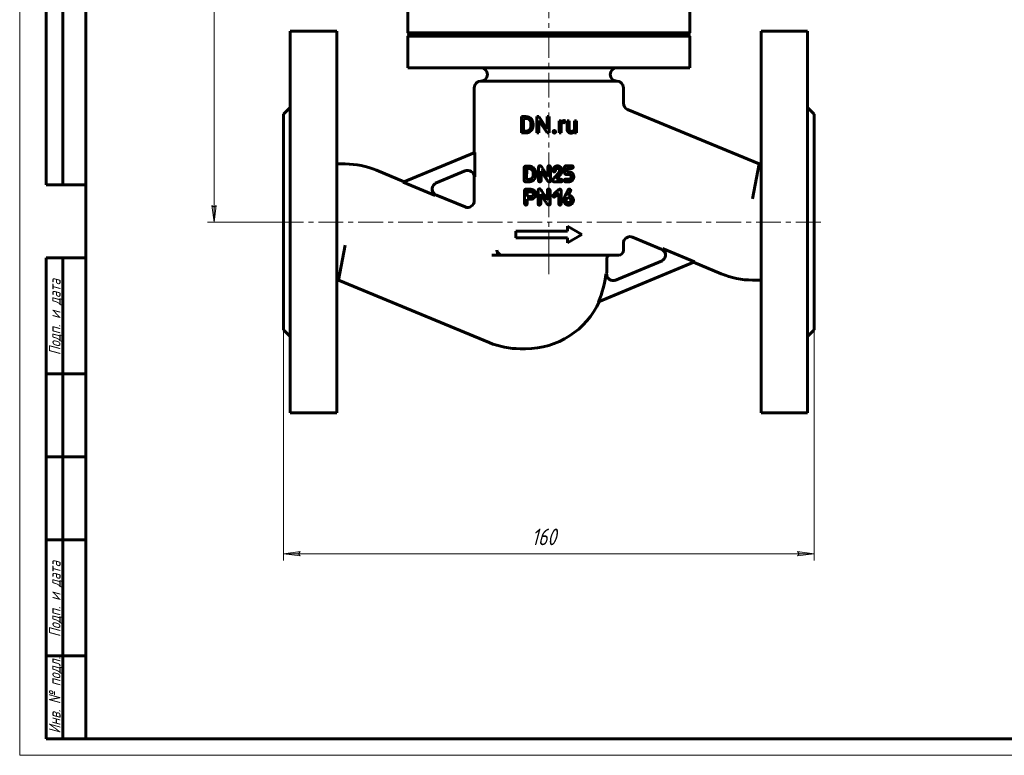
# Model space of a CAD drawing. Header units: millimetres. Extents: x 0 to 594, y 0 to 420.
# Tile 1 of 4: x 0 to 297, y 0 to 222. Entities that reach past the tile are written whole.
import ezdxf

# ---------------------------------------------------------------- set-up
doc = ezdxf.new("R2010")
doc.units = ezdxf.units.MM
for name, pattern in [('K5LT-1', [0]), ('K5LT_AXLED', [12, 7.5, -1.5, 1.5, -1.5]), ('K5LT_BASIC', [0]), ('K5LT_THIN', [0])]:
    doc.linetypes.add(name, pattern=pattern)
doc.layers.add('Системный слой', color=7, linetype='Continuous')
doc.layers.add('Системный слой (1)', color=251, linetype='Continuous', true_color=0x6c6c6c)
doc.styles.add('KDIMTEXTSTYLE', font='txt', dxfattribs={"width": 0.96, "oblique": 15, "height": 5})
doc.styles.add('KTEXTSTYLE', font='txt', dxfattribs={"width": 0.96, "height": 5})
doc.dimstyles.new('KDIMSTYLE (1.00)', dxfattribs={"dimtxt": 5, "dimasz": 1, "dimexe": 2, "dimexo": 0, "dimgap": 1, "dimtad": 1, "dimtxsty": 'KDIMTEXTSTYLE', "dimsah": 1, "dimcen": 0, "dimdle": 1, "dimadec": 0, "dimazin": 0, "dimtfac": 0.667, "dimtmove": 0, "dimatfit": 3, "dimfxl": 1, "dimtvp": 1, "dimtolj": 1, "dimtzin": 0, "dimarcsym": 0})

# ---------------------------------------------------------------- blocks, each defined once
blk = doc.blocks.new('U10')
at = {"layer": 'Системный слой (1)', "color": 143, "linetype": 'K5LT_BASIC', "lineweight": 60, "true_color": 0x33acca}
for start, end in [(355.7455, 0), (270, 335.4612)]:
    blk.add_arc((152.61, 147.07), 24.5, start, end, dxfattribs=at)
blk = doc.blocks.new('U11')
at = {"layer": 'Системный слой (1)', "color": 143, "linetype": 'K5LT_BASIC', "lineweight": 60, "true_color": 0x33acca}
for p, q in [((107.6, 176.42), (116, 172.94)), ((125.69, 168.92), (134.35, 165.34))]:
    blk.add_line(p, q, dxfattribs=at)
blk = doc.blocks.new('U12')
at = {"layer": 'Системный слой (1)', "color": 143, "linetype": 'K5LT_BASIC', "lineweight": 60, "true_color": 0x33acca}
for p, q in [((193.54, 152.64), (184.88, 156.23)), ((211.63, 145.15), (203.23, 148.63))]:
    blk.add_line(p, q, dxfattribs=at)
blk = doc.blocks.new('U13')
at = {"layer": 'Системный слой (1)', "color": 143, "linetype": 'K5LT_BASIC', "lineweight": 60, "true_color": 0x33acca}
for p, q in [((137.11, 181.68), (137.11, 201.28)), ((137.11, 167.18), (137.11, 174.36))]:
    blk.add_line(p, q, dxfattribs=at)
blk = doc.blocks.new('U14')
at = {"layer": 'Системный слой (1)', "color": 143, "linetype": 'K5LT_BASIC', "lineweight": 60, "true_color": 0x33acca}
for p, q in [((182.11, 196.59), (182.11, 201.28)), ((182.11, 152.28), (182.11, 154.38))]:
    blk.add_line(p, q, dxfattribs=at)
blk = doc.blocks.new('D0')
at = {"layer": 'Системный слой (1)'}
for points in [[(79.61, 60.75), (84.61, 61.41), (84.11, 60.75), (84.61, 60.09)], [(239.61, 60.75), (234.61, 61.41), (235.11, 60.75), (234.61, 60.09)]]:
    blk.add_hatch(color=7, dxfattribs=at).paths.add_polyline_path(points)
at = {"layer": 'Системный слой (1)', "color": 7, "linetype": 'K5LT_THIN', "lineweight": 18, "true_color": 0xffffff}
for p, q in [((79.61, 128.28), (79.61, 58.75)), ((239.61, 128.28), (239.61, 58.75)), ((79.61, 60.75), (84.61, 61.41)), ((84.61, 60.09), (79.61, 60.75)), ((84.61, 61.41), (84.11, 60.75)), ((84.11, 60.75), (84.61, 60.09)), ((235.11, 60.75), (234.61, 61.41)), ((234.61, 61.41), (239.61, 60.75)), ((239.61, 60.75), (234.61, 60.09)), ((234.61, 60.09), (235.11, 60.75))]:
    blk.add_line(p, q, dxfattribs=at)
blk.add_wipeout([(154.4, 61.75), (154.4, 69.13), (164.41, 69.13), (164.41, 61.75)]).dxf.layer = 'Системный слой (1)'
blk.add_line((79.61, 60.75), (239.61, 60.75), dxfattribs=at)
at = {"layer": 'Системный слой (1)', "color": 7, "insert": (154.4, 68.34), "char_height": 5, "attachment_point": 1, "style": 'KTEXTSTYLE'}
blk.add_mtext('\\fArial|b0|c204|p34;\\H5.0;\\W1.000;\\Q15;\\fGOST Type AU|b0|i0|c204|p34;\\Q15;\\W0.960;160', dxfattribs=at)
blk = doc.blocks.new('KDIMARROW_01')
at = {"layer": 'Системный слой'}
blk.add_hatch(color=0, dxfattribs=at).paths.add_polyline_path([(-5, -0.66), (0, 0), (-5, 0.66), (-4.5, 0)])
at = {"layer": 'Системный слой', "color": 0, "linetype": 'K5LT_THIN', "lineweight": 18}
for p, q in [((-4.5, 0), (-5, 0.66)), ((-5, 0.66), (0, 0)), ((0, 0), (-5, -0.66)), ((-5, -0.66), (-4.5, 0))]:
    blk.add_line(p, q, dxfattribs=at)
at = {"layer": 'Системный слой (1)', "color": 0, "linetype": 'K5LT_THIN', "lineweight": 18}
blk.add_line((159.61, 160.78), (158.61, 160.78), dxfattribs=at)
blk = doc.blocks.new('D1')
at = {"layer": 'Системный слой (1)'}
for points in [[(59.31, 355.78), (58.65, 360.78), (57.99, 355.78), (58.65, 356.28)], [(58.65, 160.78), (59.31, 165.78), (58.65, 165.28), (57.99, 165.78)]]:
    blk.add_hatch(color=7, dxfattribs=at).paths.add_polyline_path(points)
at = {"layer": 'Системный слой (1)', "color": 7, "linetype": 'K5LT_THIN', "lineweight": 18, "true_color": 0xffffff}
for p, q in [((119.23, 360.78), (56.65, 360.78)), ((57.99, 355.78), (58.65, 360.78)), ((58.65, 360.78), (59.31, 355.78)), ((58.65, 356.28), (57.99, 355.78)), ((59.31, 355.78), (58.65, 356.28)), ((58.65, 160.78), (57.99, 165.78)), ((57.99, 165.78), (58.65, 165.28)), ((58.65, 165.28), (59.31, 165.78)), ((59.31, 165.78), (58.65, 160.78)), ((79.61, 160.78), (56.65, 160.78))]:
    blk.add_line(p, q, dxfattribs=at)
blk.add_wipeout([(57.65, 255.11), (50.27, 255.11), (50.27, 266), (57.65, 266)]).dxf.layer = 'Системный слой (1)'
blk.add_line((58.65, 360.78), (58.65, 160.78), dxfattribs=at)
at = {"layer": 'Системный слой (1)', "color": 7, "insert": (51.06, 255.11), "char_height": 5, "attachment_point": 1, "rotation": 90, "style": 'KTEXTSTYLE'}
blk.add_mtext('\\fArial|b0|c204|p34;\\H5.0;\\W1.000;\\Q15;\\fGOST Type AU|b0|i0|c204|p34;\\Q15;\\W0.960;200', dxfattribs=at)
blk = doc.blocks.new('U36')
at = {"color": 7, "linetype": 'K5LT_THIN', "lineweight": 18, "true_color": 0xffffff}
for p, q in [((0, 0), (0, 420)), ((594, 0), (0, 0))]:
    blk.add_line(p, q, dxfattribs=at)
at = {"color": 143, "linetype": 'K5LT_BASIC', "lineweight": 60, "true_color": 0x33acca}
for p, q in [((20, 5), (20, 415)), ((8, 172), (8, 292)), ((13, 172), (13, 292)), ((20, 172), (8, 172)), ((8, 5), (8, 150)), ((20, 150), (8, 150)), ((13, 5), (13, 150)), ((20, 115), (8, 115)), ((20, 90), (8, 90)), ((20, 65), (8, 65)), ((20, 30), (8, 30)), ((20, 5), (8, 5)), ((589, 5), (20, 5))]:
    blk.add_line(p, q, dxfattribs=at)
at = {"color": 7, "char_height": 3.5, "attachment_point": 1, "rotation": 90, "style": 'KTEXTSTYLE'}
for s, insert in [('\\fArial|b0|c204|p34;\\H5.0;\\W1.000;\\Q15;\\fGOST Type AU|b0|i0|c204|p34;\\Q15;\\W0.960;\\H3.50;Подп. и дата', (8.82, 120.66)), ('\\fArial|b0|c204|p34;\\H5.0;\\W1.000;\\Q15;\\fGOST Type AU|b0|i0|c204|p34;\\Q15;\\W0.960;\\H3.50;Подп. и дата', (8.82, 35.66)), ('\\fArial|b0|c204|p34;\\H5.0;\\W1.000;\\Q15;\\fGOST Type AU|b0|i0|c204|p34;\\Q15;\\W0.960;\\H3.50;Инв. № подл.', (8.82, 6.57))]:
    blk.add_mtext(s, dxfattribs=dict(at, insert=insert))

msp = doc.modelspace()

# ---------------------------------------------------------------- linework, layer by layer
at = {"layer": 'Системный слой (1)', "color": 30, "linetype": 'K5LT_AXLED', "lineweight": 18, "true_color": 0xff8000}
for p, q in [((159.614, 150.282), (159.614, 229.282)), ((241.614, 160.782), (77.614, 160.782)), ((159.614, 145.072), (159.614, 152.782))]:
    msp.add_line(p, q, dxfattribs=at)
at = {"layer": 'Системный слой (1)', "color": 143, "linetype": 'K5LT_BASIC', "lineweight": 60, "true_color": 0x33acca}
for p, q in [((117.114, 217.782), (117.114, 227.282)), ((202.114, 217.782), (202.114, 227.282)), ((81.614, 218.282), (95.614, 218.282)), ((81.614, 218.282), (81.614, 103.282)), ((95.614, 218.282), (95.614, 103.282)), ((117.114, 217.782), (202.114, 217.782)), ((117.614, 217.282), (117.114, 217.782)), ((117.114, 216.782), (117.614, 217.282)), ((117.614, 217.282), (201.614, 217.282)), ((201.614, 217.282), (202.114, 217.782)), ((202.114, 216.782), (201.614, 217.282)), ((237.614, 218.282), (223.614, 218.282)), ((223.614, 218.282), (223.614, 103.282)), ((237.614, 218.282), (237.614, 103.282)), ((117.114, 207.282), (117.114, 216.782)), ((117.114, 216.782), (202.114, 216.782)), ((202.114, 207.282), (202.114, 216.782)), ((117.114, 207.282), (202.114, 207.282)), ((139.114, 203.282), (180.114, 203.282)), ((79.614, 193.282), (81.614, 195.282)), ((79.614, 193.282), (79.614, 128.282)), ((223.095, 178.282), (183.349, 194.746)), ((239.614, 193.282), (237.614, 195.282)), ((239.614, 193.282), (239.614, 128.282)), ((151.318, 192.548), (152.702, 192.548)), ((151.318, 187.657), (151.318, 192.548)), ((151.967, 188.185), (151.967, 192.017)), ((151.967, 192.017), (152.702, 192.017)), ((154.217, 189.955), (154.217, 190.254)), ((154.859, 189.955), (154.859, 190.247)), ((155.948, 187.657), (155.948, 192.548)), ((155.948, 192.548), (156.597, 192.548)), ((156.597, 192.548), (159.069, 188.766)), ((156.597, 187.657), (156.597, 191.429)), ((156.597, 191.429), (159.059, 187.657)), ((159.069, 192.548), (159.71, 192.548)), ((159.069, 188.766), (159.069, 192.548)), ((159.71, 187.657), (159.71, 192.548)), ((162.734, 187.657), (162.734, 191.292)), ((162.734, 191.292), (163.338, 191.292)), ((163.338, 191.292), (163.35, 190.876)), ((163.355, 187.657), (163.355, 190.239)), ((164.487, 190.734), (164.49, 191.312)), ((165.101, 188.947), (165.101, 191.292)), ((165.101, 191.292), (165.723, 191.292)), ((165.723, 188.94), (165.723, 191.292)), ((167.338, 191.292), (167.963, 191.292)), ((167.338, 188.647), (167.338, 191.292)), ((167.963, 187.657), (167.963, 191.292)), ((151.318, 187.657), (151.967, 187.657)), ((151.967, 188.185), (152.642, 188.185)), ((151.967, 187.657), (152.642, 187.657)), ((155.948, 187.657), (156.597, 187.657)), ((159.059, 187.657), (159.71, 187.657)), ((162.734, 187.657), (163.355, 187.657)), ((167.356, 188.017), (167.369, 187.657)), ((167.369, 187.657), (167.963, 187.657)), ((115.664, 172.796), (137.315, 181.764)), ((137.315, 174.448), (137.315, 181.764)), ((95.614, 178.282), (98.222, 178.282)), ((221.007, 167.782), (223.095, 178.282)), ((223.614, 178.282), (223.095, 178.282)), ((134.533, 176.282), (125.387, 172.493)), ((152.152, 173.299), (152.152, 177.179)), ((152.518, 177.619), (152.635, 177.626)), ((152.635, 177.626), (153.754, 177.626)), ((152.924, 173.672), (152.934, 176.843)), ((152.971, 176.88), (153.7, 176.88)), ((154.913, 175.201), (154.913, 175.426)), ((156.504, 173.242), (156.504, 177.303)), ((157.286, 173.242), (157.286, 176.144)), ((157.286, 176.144), (157.323, 176.144)), ((159.302, 174.522), (159.302, 177.283)), ((160.105, 173.131), (160.105, 177.303)), ((161.521, 174.418), (162.747, 175.886)), ((162.226, 176.927), (162.357, 176.927)), ((162.861, 176.181), (162.861, 176.222)), ((163.62, 176.574), (163.657, 176.275)), ((164.349, 175.741), (164.349, 177.249)), ((164.803, 177.72), (166.499, 177.74)), ((165.142, 176.064), (165.142, 176.893)), ((165.179, 176.93), (166.462, 176.93)), ((165.273, 175.913), (165.784, 175.913)), ((115.664, 172.796), (125.324, 168.794)), ((152.578, 172.906), (153.606, 172.906)), ((152.924, 173.672), (152.961, 173.652)), ((152.961, 173.652), (153.7, 173.652)), ((159.265, 174.522), (159.302, 174.522)), ((159.678, 172.913), (159.806, 172.913)), ((160.742, 173.323), (160.742, 173.36)), ((161.279, 172.886), (163.214, 172.886)), ((161.951, 173.729), (162.841, 174.828)), ((161.951, 173.686), (161.951, 173.729)), ((161.951, 173.686), (163.214, 173.686)), ((163.694, 173.229), (163.694, 173.286)), ((164.615, 173.706), (165.669, 173.706)), ((164.672, 172.906), (165.706, 172.906)), ((166.348, 174.273), (166.348, 174.535)), ((167.141, 174.347), (167.141, 174.519)), ((152.257, 170.239), (152.274, 166.602)), ((152.684, 170.676), (153.691, 170.676)), ((153.093, 169.904), (154.437, 169.904)), ((156.371, 166.242), (156.371, 170.303)), ((159.169, 167.522), (159.169, 170.283)), ((159.972, 166.131), (159.972, 170.303)), ((162.511, 169.406), (162.584, 169.406)), ((162.584, 166.373), (162.584, 169.406)), ((163.374, 166.336), (163.374, 170.142)), ((153.077, 168.503), (153.113, 168.466)), ((153.077, 167.7), (154.642, 167.7)), ((153.077, 166.36), (153.077, 167.7)), ((153.113, 168.466), (154.138, 168.466)), ((157.154, 169.144), (157.191, 169.144)), ((157.154, 166.242), (157.154, 169.144)), ((159.133, 167.522), (159.169, 167.522)), ((161.187, 168.301), (161.241, 168.301)), ((164.852, 167.287), (164.852, 167.394)), ((165.534, 168.832), (165.534, 168.849)), ((165.534, 168.832), (165.55, 168.832)), ((165.571, 168.039), (165.681, 168.039)), ((166.232, 167.25), (166.232, 167.357)), ((159.546, 165.913), (159.673, 165.913)), ((149.614, 156.027), (149.614, 158.027)), ((149.614, 158.027), (165.284, 158.027)), ((165.284, 158.027), (165.284, 159.527)), ((165.284, 159.527), (169.614, 157.027)), ((149.614, 156.027), (165.284, 156.027)), ((165.284, 154.527), (169.614, 157.027)), ((165.284, 154.527), (165.284, 156.027)), ((98.222, 153.782), (96.133, 143.282)), ((203.564, 148.769), (193.904, 152.77)), ((144.399, 150.782), (142.46, 150.782)), ((145.409, 150.782), (144.399, 150.782)), ((145.409, 150.782), (180.614, 150.782)), ((203.564, 148.769), (174.548, 136.75)), ((177.114, 147.072), (177.114, 149.782)), ((179.566, 143.158), (193.842, 149.072)), ((95.614, 143.282), (96.133, 143.282)), ((96.133, 143.282), (141.631, 124.437)), ((223.614, 143.282), (221.007, 143.282)), ((79.614, 128.282), (81.614, 126.282)), ((239.614, 128.282), (237.614, 126.282)), ((151.007, 122.572), (152.614, 122.572)), ((81.614, 103.282), (95.614, 103.282)), ((237.614, 103.282), (223.614, 103.282))]:
    msp.add_line(p, q, dxfattribs=at)
for centre, radius, start, end in [((139.114, 205.282), 2, 270, 90), ((180.114, 205.282), 2, 90, 270), ((139.114, 201.282), 2, 90, 180), ((180.114, 201.282), 2, 0, 90), ((184.114, 196.594), 2, 180, 247.5), ((98.222, 153.782), 24.5, 67.5, 90), ((135.114, 174.358), 2, 0, 112.5), ((126.455, 170.771), 2, 112.5, 247.5), ((135.114, 167.184), 2, 247.5, 0), ((184.114, 154.38), 2, 67.5, 180), ((312.507, 208.749), 177.821, 198.51468, 199.02514), ((180.614, 152.282), 1.5, 270, 0), ((192.773, 150.794), 2, 292.5, 67.5), ((178.114, 149.782), 1, 90, 180), ((152.614, 147.072), 24.241, 334.79954, 355.4269), ((179.041, 145.106), 2, 175.74546, 292.5), ((221.007, 167.782), 24.5, 247.5, 270), ((151.007, 147.072), 24.5, 247.5, 270)]:
    msp.add_arc(centre, radius, start, end, dxfattribs=at)
for points in [[(154.859, 190.247), (154.859, 190.778), (154.55, 191.628), (153.975, 192.229), (153.182, 192.548), (152.702, 192.548)], [(154.217, 190.254), (154.217, 190.674), (154.016, 191.329), (153.626, 191.782), (153.065, 192.017), (152.702, 192.017)], [(163.805, 190.694), (163.97, 190.761), (164.185, 190.761)], [(164.185, 190.761), (164.272, 190.761), (164.41, 190.751), (164.487, 190.734)], [(164.49, 191.312), (164.457, 191.329), (164.282, 191.359), (164.215, 191.359)], [(152.642, 188.185), (153.166, 188.185), (153.864, 188.625), (154.217, 189.421), (154.217, 189.955)], [(152.642, 187.657), (153.152, 187.657), (153.969, 187.976), (154.55, 188.574), (154.859, 189.424), (154.859, 189.955)], [(160.991, 188.254), (160.892, 188.144), (160.892, 187.987)], [(160.892, 187.987), (160.892, 187.832), (160.991, 187.725)], [(161.278, 188.363), (161.09, 188.363), (160.991, 188.254)], [(160.991, 187.725), (161.09, 187.617), (161.278, 187.617)], [(161.565, 188.254), (161.466, 188.363), (161.278, 188.363)], [(161.278, 187.617), (161.466, 187.617), (161.565, 187.725)], [(161.664, 187.987), (161.664, 188.144), (161.565, 188.254)], [(161.565, 187.725), (161.664, 187.832), (161.664, 187.987)], [(165.101, 188.947), (165.101, 188.584), (165.187, 188.326)], [(165.187, 188.326), (165.273, 188.067), (165.431, 187.906)], [(165.431, 187.906), (165.588, 187.745), (165.808, 187.667)], [(165.778, 188.536), (165.723, 188.695), (165.723, 188.94)], [(165.929, 188.284), (165.834, 188.376), (165.778, 188.536)], [(165.808, 187.667), (166.028, 187.59), (166.294, 187.59)], [(166.391, 188.117), (166.264, 188.117), (166.025, 188.191), (165.929, 188.284)], [(166.294, 187.59), (166.683, 187.59), (166.956, 187.716)], [(167.019, 188.27), (166.788, 188.117), (166.391, 188.117)], [(166.956, 187.716), (167.196, 187.828), (167.356, 188.017)], [(167.338, 188.647), (167.235, 188.412), (167.019, 188.27)], [(152.518, 177.619), (152.212, 177.606), (152.152, 177.179)], [(152.971, 176.88), (152.934, 176.873), (152.934, 176.843)], [(153.979, 176.843), (153.804, 176.88), (153.7, 176.88)], [(155.49, 176.413), (154.788, 177.626), (153.754, 177.626)], [(154.913, 175.426), (154.913, 176.47), (153.979, 176.843)], [(155.732, 175.201), (155.732, 175.94), (155.49, 176.413)], [(156.95, 177.767), (156.584, 177.767), (156.504, 177.303)], [(157.605, 177.095), (157.286, 177.767), (156.95, 177.767)], [(157.323, 176.144), (157.777, 175.379), (158.872, 173.76)], [(159.265, 174.522), (158.365, 175.946), (157.605, 177.095)], [(159.748, 177.75), (159.302, 177.75), (159.302, 177.283)], [(160.105, 177.303), (160.105, 177.75), (159.748, 177.75)], [(161.746, 177.612), (160.816, 177.145), (160.816, 176.333)], [(160.816, 176.333), (160.883, 175.886), (161.225, 175.886)], [(161.225, 175.886), (161.256, 175.906), (161.316, 175.906)], [(161.316, 175.906), (161.595, 176.003), (161.595, 176.406)], [(161.595, 176.406), (161.773, 176.927), (162.226, 176.927)], [(162.226, 177.706), (162.032, 177.706), (161.746, 177.612)], [(163.62, 176.574), (163.2, 177.706), (162.226, 177.706)], [(162.357, 176.927), (162.861, 176.813), (162.861, 176.222)], [(162.861, 176.181), (162.861, 176.057), (162.747, 175.886)], [(162.841, 174.828), (163.657, 175.641), (163.657, 176.275)], [(164.803, 177.72), (164.349, 177.72), (164.349, 177.249)], [(164.349, 175.741), (164.349, 175.12), (164.84, 175.12)], [(165.142, 176.893), (165.142, 176.924), (165.179, 176.93)], [(165.273, 175.913), (165.142, 175.913), (165.142, 176.064)], [(166.912, 175.234), (166.368, 175.913), (165.784, 175.913)], [(166.462, 176.93), (166.969, 176.981), (166.969, 177.327)], [(166.952, 177.344), (166.952, 177.74), (166.499, 177.74)], [(167.141, 174.519), (167.141, 174.781), (166.912, 175.234)], [(166.969, 177.327), (166.969, 177.344), (166.952, 177.344)], [(152.152, 173.299), (152.168, 172.957), (152.578, 172.906)], [(153.606, 172.906), (153.905, 172.906), (154.426, 173.058)], [(153.7, 173.652), (154.278, 173.652), (154.725, 174.344)], [(154.426, 173.058), (155.732, 173.743), (155.732, 175.201)], [(154.725, 174.344), (154.913, 174.687), (154.913, 175.201)], [(156.504, 173.242), (156.504, 172.9), (156.877, 172.9)], [(156.877, 172.9), (157.286, 172.9), (157.286, 173.242)], [(158.872, 173.76), (159.416, 172.913), (159.678, 172.913)], [(159.806, 172.913), (160.105, 172.913), (160.105, 173.131)], [(161.521, 174.418), (160.742, 173.602), (160.742, 173.36)], [(160.742, 173.323), (160.762, 172.96), (161.279, 172.886)], [(163.694, 173.286), (163.694, 173.629), (163.214, 173.686)], [(163.214, 172.886), (163.624, 172.876), (163.694, 173.229)], [(164.615, 173.706), (164.218, 173.639), (164.218, 173.35)], [(164.218, 173.35), (164.218, 172.943), (164.672, 172.906)], [(164.84, 175.12), (165.951, 175.117), (165.951, 175.063)], [(166.348, 174.273), (166.16, 173.706), (165.669, 173.706)], [(165.706, 172.906), (165.857, 172.906), (166.291, 173.047)], [(165.951, 175.063), (166.348, 174.824), (166.348, 174.535)], [(166.291, 173.047), (167.141, 173.571), (167.141, 174.347)], [(152.684, 170.676), (152.351, 170.676), (152.257, 170.239)], [(153.093, 169.904), (153.056, 169.897), (153.056, 169.863)], [(153.056, 169.863), (153.077, 168.745), (153.077, 168.503)], [(155.356, 170.162), (154.948, 170.686), (153.691, 170.676)], [(154.941, 169.232), (154.941, 169.678), (154.437, 169.904)], [(155.723, 169.138), (155.764, 169.638), (155.356, 170.162)], [(156.818, 170.767), (156.452, 170.767), (156.371, 170.303)], [(157.473, 170.095), (157.154, 170.767), (156.818, 170.767)], [(159.133, 167.522), (158.232, 168.946), (157.473, 170.095)], [(159.616, 170.75), (159.169, 170.75), (159.169, 170.283)], [(159.972, 170.303), (159.972, 170.75), (159.616, 170.75)], [(161.96, 169.94), (160.838, 168.966), (160.838, 168.688)], [(161.241, 168.301), (161.412, 168.305), (162.511, 169.406)], [(162.88, 170.693), (162.655, 170.693), (161.96, 169.94)], [(163.374, 170.142), (163.28, 170.693), (162.88, 170.693)], [(165.645, 170.673), (165.493, 170.673), (164.65, 168.849)], [(165.809, 170.71), (165.762, 170.71), (165.645, 170.673)], [(165.645, 169.128), (166.216, 170.209), (166.216, 170.323)], [(166.216, 170.323), (166.216, 170.636), (165.809, 170.71)], [(152.274, 166.602), (152.274, 165.893), (152.684, 165.893)], [(152.684, 165.893), (153.033, 165.893), (153.077, 166.36)], [(154.138, 168.466), (154.941, 168.466), (154.941, 169.232)], [(154.642, 167.7), (155.723, 168.17), (155.723, 169.138)], [(157.191, 169.144), (157.644, 168.379), (158.74, 166.76)], [(158.74, 166.76), (159.284, 165.913), (159.546, 165.913)], [(160.838, 168.688), (160.929, 168.301), (161.187, 168.301)], [(162.584, 166.373), (162.645, 165.876), (162.971, 165.893)], [(162.971, 165.893), (163.334, 165.893), (163.374, 166.336)], [(164.65, 168.849), (164.042, 167.831), (164.042, 167.324)], [(164.042, 167.324), (164.042, 167.237), (164.133, 166.86)], [(164.133, 166.86), (164.62, 165.886), (165.534, 165.886)], [(164.889, 167.599), (164.852, 167.525), (164.852, 167.394)], [(164.852, 167.287), (164.852, 166.951), (165.295, 166.716)], [(165.571, 168.039), (165.057, 168.039), (164.889, 167.599)], [(165.295, 166.716), (165.493, 166.679), (165.55, 166.679)], [(165.534, 168.849), (165.534, 168.892), (165.645, 169.128)], [(166.951, 167.818), (166.518, 168.832), (165.55, 168.832)], [(165.55, 166.679), (166.064, 166.679), (166.232, 167.25)], [(166.232, 167.357), (166.232, 167.865), (165.681, 168.039)], [(166.417, 166.162), (167.042, 166.649), (167.042, 167.378)], [(167.042, 167.378), (167.005, 167.666), (166.951, 167.818)], [(156.371, 166.242), (156.371, 165.9), (156.744, 165.9)], [(156.744, 165.9), (157.154, 165.9), (157.154, 166.242)], [(159.673, 165.913), (159.972, 165.913), (159.972, 166.131)], [(165.534, 165.886), (166.004, 165.886), (166.417, 166.162)]]:
    msp.add_open_spline(points, degree=2, dxfattribs=at)
for points, degree, knots in [([(164.215, 191.359), (163.919, 191.359), (163.493, 191.107), (163.353, 190.88), (163.35, 190.876)], 2, [0, 0, 0, 1.4876313, 2.9752626, 3, 3, 3]), ([(163.355, 190.239), (163.419, 190.392), (163.641, 190.627), (163.805, 190.694)], 2, [0, 0, 0, 0.9676076, 2, 2, 2]), ([(143.889, 152.282), (143.927, 152.169), (144.011, 151.964), (144.147, 151.723), (144.273, 151.534), (144.409, 151.36), (144.586, 151.174), (144.779, 151.015), (144.955, 150.907), (145.094, 150.844), (145.244, 150.796), (145.343, 150.782), (145.409, 150.782)], 3, [0, 0, 0, 0, 1.9661689, 3.5580377, 4.3605937, 5.5426598, 7.0479066, 8.515922, 9.7851265, 10.7745805, 11.4602198, 13, 13, 13, 13])]:
    msp.add_open_spline(points, degree=degree, knots=knots, dxfattribs=at)
at = {"layer": 'Системный слой (1)', "color": 7, "linetype": 'K5LT-1'}
for points, knots in [([(134.533, 176.282), (134.567, 176.296), (134.635, 176.322), (134.774, 176.367), (134.952, 176.409), (135.108, 176.428), (135.273, 176.438), (135.373, 176.438), (135.546, 176.425), (135.643, 176.411), (135.738, 176.391), (135.766, 176.385), (135.82, 176.373), (135.927, 176.343), (136.065, 176.294), (136.212, 176.228), (136.337, 176.159), (136.454, 176.085), (136.581, 175.991), (136.715, 175.873), (136.851, 175.728), (136.958, 175.587), (137.051, 175.442), (137.12, 175.311), (137.178, 175.177), (137.22, 175.058), (137.253, 174.944), (137.279, 174.83), (137.297, 174.721), (137.308, 174.619), (137.314, 174.529), (137.315, 174.475), (137.315, 174.448)], [0, 0, 0, 0, 0.4451618, 0.8903237, 1.7806473, 2.670971, 2.8092087, 3.7906909, 3.8927895, 4.9276201, 4.9811426, 5.0777782, 5.2710494, 5.6575918, 6.4306765, 7.0612596, 7.6173591, 8.1734586, 8.744701, 9.5425438, 10.354903, 11.1646499, 11.6974693, 12.4599371, 12.9696479, 13.4793587, 13.991592, 14.4233016, 14.90019, 15.3402297, 15.6701148, 16, 16, 16, 16]), ([(125.387, 172.493), (125.356, 172.48), (125.294, 172.453), (125.201, 172.406), (125.108, 172.354), (124.986, 172.276), (124.847, 172.172), (124.703, 172.039), (124.589, 171.914), (124.499, 171.8), (124.425, 171.692), (124.358, 171.58), (124.296, 171.459), (124.243, 171.337), (124.198, 171.209), (124.173, 171.12), (124.15, 171.028), (124.123, 170.896), (124.101, 170.684), (124.107, 170.435), (124.134, 170.253), (124.166, 170.116), (124.196, 170.006), (124.243, 169.876), (124.302, 169.746), (124.362, 169.632), (124.429, 169.524), (124.502, 169.423), (124.604, 169.297), (124.743, 169.156), (124.893, 169.036), (125.015, 168.953), (125.111, 168.896), (125.214, 168.842), (125.287, 168.81), (125.324, 168.794)], [0, 0, 0, 0, 0.4056347, 0.8112695, 1.2500582, 1.688847, 2.5587897, 3.3315163, 4.0541997, 4.5872434, 5.0800194, 5.6355498, 6.149127, 6.7137377, 7.2445152, 7.7752926, 7.8296708, 8.3901524, 9.3957782, 10.3897945, 11.3744804, 11.6091599, 12.0785191, 12.7506461, 13.2743934, 13.7947178, 14.3002559, 14.8047505, 15.289563, 16.2591881, 17.1742116, 17.6050899, 18.0359681, 18.5179841, 19, 19, 19, 19]), ([(193.842, 149.072), (193.873, 149.084), (193.934, 149.112), (194.027, 149.158), (194.12, 149.211), (194.242, 149.289), (194.381, 149.393), (194.526, 149.526), (194.639, 149.65), (194.729, 149.765), (194.803, 149.873), (194.87, 149.984), (194.932, 150.105), (194.985, 150.228), (195.03, 150.355), (195.056, 150.445), (195.078, 150.537), (195.105, 150.669), (195.127, 150.881), (195.122, 151.129), (195.094, 151.311), (195.063, 151.448), (195.032, 151.558), (194.985, 151.689), (194.927, 151.819), (194.866, 151.932), (194.799, 152.04), (194.727, 152.141), (194.624, 152.268), (194.486, 152.408), (194.335, 152.529), (194.213, 152.611), (194.117, 152.668), (194.014, 152.722), (193.941, 152.755), (193.904, 152.77)], [0, 0, 0, 0, 0.4056347, 0.8112695, 1.2500582, 1.688847, 2.5587897, 3.3315163, 4.0541997, 4.5872434, 5.0800194, 5.6355498, 6.149127, 6.7137377, 7.2445152, 7.7752926, 7.8296708, 8.3901524, 9.3957782, 10.3897945, 11.3744804, 11.6091599, 12.0785191, 12.7506461, 13.2743934, 13.7947178, 14.3002559, 14.8047505, 15.289563, 16.2591881, 17.1742116, 17.6050899, 18.0359681, 18.5179841, 19, 19, 19, 19]), ([(179.566, 143.158), (179.499, 143.131), (179.363, 143.083), (179.153, 143.032), (178.998, 143.012), (178.835, 143), (178.698, 143), (178.529, 143.015), (178.398, 143.035), (178.27, 143.064), (178.144, 143.1), (178.021, 143.145), (177.918, 143.19), (177.796, 143.251), (177.657, 143.333), (177.495, 143.452), (177.346, 143.586), (177.216, 143.731), (177.109, 143.875), (177.027, 144.007), (176.965, 144.127), (176.913, 144.243), (176.87, 144.362), (176.836, 144.478), (176.809, 144.593), (176.79, 144.705), (176.773, 144.854), (176.77, 144.98), (176.774, 145.088), (176.777, 145.122), (176.778, 145.139)], [0, 0, 0, 0, 0.8966634, 1.7933268, 2.6899901, 2.8340639, 3.8258621, 4.4003021, 4.9329111, 5.4814944, 6.0258699, 6.5702454, 7.1057466, 7.4255291, 8.2653155, 9.1051019, 9.9319894, 10.7526552, 11.5243285, 12.1607012, 12.6852035, 13.2092011, 13.7331987, 14.2571962, 14.7149993, 15.2085671, 15.6666817, 16.5723072, 16.7861536, 17, 17, 17, 17])]:
    msp.add_open_spline(points, degree=3, knots=knots, dxfattribs=at)

# ---------------------------------------------------------------- block references
at = {"layer": 'Системный слой (1)'}
for name in ['U13', 'U14', 'U11', 'U12', 'U10']:
    msp.add_blockref(name, (0, 0), dxfattribs=at)

# ---------------------------------------------------------------- next in the draw order: dimensions: what is measured, and where the dimension line sits
at = {"layer": 'Системный слой (1)', "color": 7}
dim = msp.add_linear_dim(base=(58.647, 360.782), p1=(79.614, 160.782), p2=(119.231, 360.782), angle=90, dimstyle='KDIMSTYLE (1.00)', override={"dimexo": 0, "dimpost": '\\fGOST Type AU|b0|c204|p34;\\H5.0;\\W0.960;\\Q15;<>', "dimblk1": 'KDIMARROW_01', "dimblk2": 'KDIMARROW_01', "dimse1": 0, "dimse2": 0, "dimclrt": 7, "dimtol": 1, "dimtp": 0, "dimtm": 0, "dimtdec": 5, "dimtolj": 1}, dxfattribs=at)
dim.commit()
dim.dimension.update_dxf_attribs({"geometry": 'D1', "text_midpoint": (58.647, 260.782), "dimtype": 160})
dim = msp.add_linear_dim(base=(79.614, 60.749), p1=(239.614, 128.282), p2=(79.614, 128.282), dimstyle='KDIMSTYLE (1.00)', override={"dimexo": 0, "dimpost": '\\fGOST Type AU|b0|c204|p34;\\H5.0;\\W0.960;\\Q15;<>', "dimblk1": 'KDIMARROW_01', "dimblk2": 'KDIMARROW_01', "dimse1": 0, "dimse2": 0, "dimclrt": 7, "dimtol": 1, "dimtp": 0, "dimtm": 0, "dimtdec": 5, "dimtolj": 1}, dxfattribs=at)
dim.commit()
dim.dimension.update_dxf_attribs({"geometry": 'D0', "text_midpoint": (159.614, 60.749), "dimtype": 160})

# ---------------------------------------------------------------- next in the draw order: block references
msp.add_blockref('U36', (0, 0))

doc.saveas('drawing.dxf')
